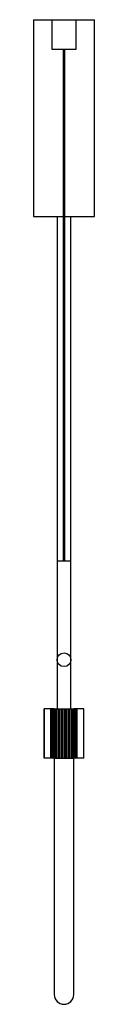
# Paper-space layout '_Izquierda' of a CAD drawing. Header units: millimetres. Extents: x -31 to 31, y -800 to 200.
import ezdxf

# ---------------------------------------------------------------- set-up
doc = ezdxf.new("R2010")
doc.units = ezdxf.units.MM

psp = doc.layouts.new('_Izquierda')

# ---------------------------------------------------------------- linework, layer by layer
at = {"color": 7, "linetype": 'Continuous', "lineweight": 25}
for p, q in [((-12.5, 200), (-12.5, 170)), ((12.5, 170), (12.5, 200)), ((-31, 200), (-31, 0)), ((-31, 200), (31, 200)), ((31, 0), (31, 200)), ((-12.5, 170), (12.5, 170)), ((-1, 170), (-1, -350)), ((1, -350), (1, 170)), ((-31, 0), (-1, 0)), ((-7, 0), (-7, -500)), ((1, 0), (31, 0)), ((7, -500), (7, 0)), ((7, -350), (-7, -350)), ((-20.2, -500), (-20.2, -550)), ((-20.2, -550), (-20.2, -500)), ((-10, -500), (-20.2, -500)), ((-19.8, -550), (-19.8, -500)), ((-13.5, -550), (-13.5, -500)), ((-13.4, -550), (-13.4, -500)), ((-13.1, -550), (-13.1, -500)), ((-12.5, -550), (-12.5, -500)), ((-11.9, -550), (-11.9, -500)), ((-10.9, -550), (-10.9, -500)), ((-10, -550), (-10, -500)), ((-10, -500), (10, -500)), ((-10, -500), (-10, -550)), ((-8.5, -550), (-8.5, -500)), ((-7.8, -500), (-7.8, -550)), ((-7.4, -550), (-7.4, -500)), ((-5.6, -550), (-5.6, -500)), ((-5.1, -500), (-5.1, -550)), ((-4.3, -550), (-4.3, -500)), ((-2.4, -550), (-2.4, -500)), ((-2.1, -500), (-2.1, -550)), ((-1, -550), (-1, -500)), ((1, -550), (1, -500)), ((2.1, -550), (2.1, -500)), ((2.4, -550), (2.4, -500)), ((4.3, -550), (4.3, -500)), ((5.1, -550), (5.1, -500)), ((5.6, -550), (5.6, -500)), ((7.4, -550), (7.4, -500)), ((7.8, -550), (7.8, -500)), ((8.5, -550), (8.5, -500)), ((10, -550), (10, -500)), ((10, -550), (10, -500)), ((20.2, -500), (10, -500)), ((10.9, -550), (10.9, -500)), ((11.9, -550), (11.9, -500)), ((12.5, -550), (12.5, -500)), ((13.1, -550), (13.1, -500)), ((13.4, -550), (13.4, -500)), ((13.5, -550), (13.5, -500)), ((20.2, -550), (20.2, -500)), ((-10, -550), (-20.2, -550)), ((-10, -550), (-10, -790)), ((-10, -550), (10, -550)), ((10, -790), (10, -550)), ((20.2, -550), (10, -550))]:
    psp.add_line(p, q, dxfattribs=at)
psp.add_circle((0, -450), 7, dxfattribs=at)
psp.add_arc((0, -790), 10, 180, 0, dxfattribs=at)

doc.saveas('drawing.dxf')
